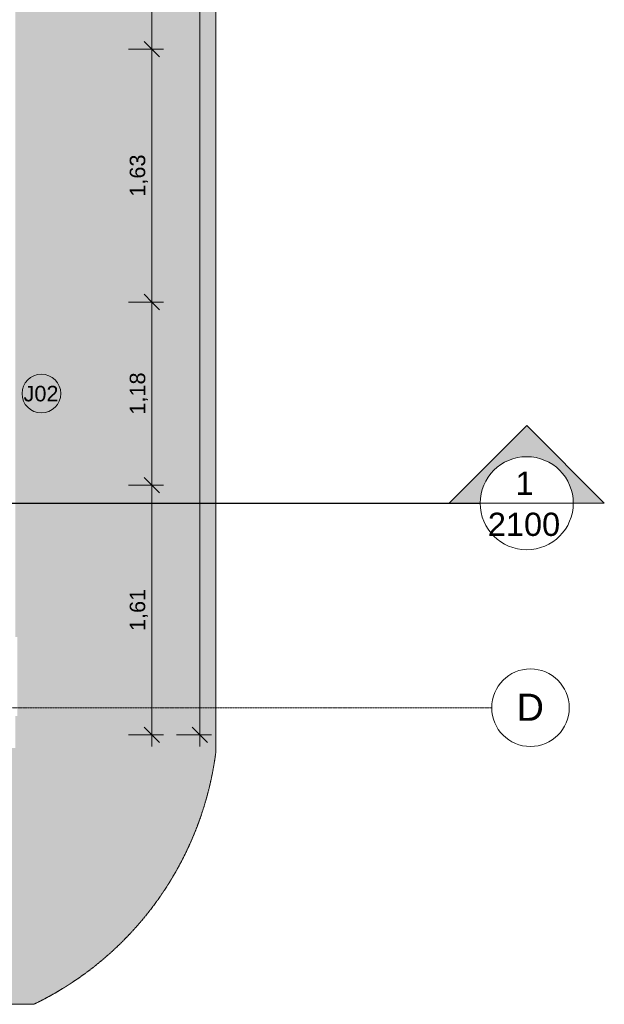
# Model space of a CAD drawing. Header units: millimetres. Extents: x -34717 to 9622, y -21919 to 4394.
# Tile 37 of 67: x 3461 to 7230, y -20086 to -13738. Entities that reach past the tile are written whole.
import ezdxf

# ---------------------------------------------------------------- set-up
doc = ezdxf.new("R2010")
doc.units = ezdxf.units.MM
doc.linetypes.add('_Tracejado médio', pattern=[4, 3, -1])
doc.linetypes.add('_Traço - ponto', pattern=[16, 12, -2, 0, -2])
for name, color, linetype, lineweight in [('A-ANNO-DIMS', 211, 'Continuous', 9), ('A-ANNO-DIMS-50', 211, 'Continuous', 9), ('A-FLOR', 192, 'Continuous', 25), ('A-FLOR-PATT', 8, 'Continuous', 25), ('A-GLAZ-IDEN', 152, 'Continuous', 9), ('G-ANNO-SYMB', 111, 'Continuous', 9), ('S-GRID', 1, 'Continuous', 9), ('S-GRID-IDEN', 1, 'Continuous', 9)]:
    doc.layers.add(name, color=color, linetype=linetype, lineweight=lineweight)
doc.styles.add('Arial_2', font='arial.ttf', dxfattribs={"height": 175})
doc.styles.add('Arial_3', font='arial.ttf', dxfattribs={"height": 150})
doc.styles.add('Arial_4', font='arial.ttf', dxfattribs={"height": 100})
doc.dimstyles.new('Diagonal_-_2_0mm_Arial', dxfattribs={"dimscale": 304.8, "dimtxt": 102.02594, "dimasz": 0.328084, "dimexe": 0.246063, "dimexo": 0.0625, "dimgap": 0.024606, "dimtad": 1, "dimlfac": 0.001, "dimrnd": 0.01, "dimzin": 0, "dimdsep": 46, "dimtxsty": 'Arial_4', "dimblk1": 'OBLIQUE', "dimblk2": 'OBLIQUE', "dimsah": 1, "dimcen": 0.09, "dimdle": 0.246063, "dimadec": 0, "dimazin": 0, "dimtfac": 1, "dimtdec": 4, "dimtix": 1, "dimtmove": 0, "dimatfit": 3, "dimfxl": 0.492126, "dimfxlon": 1, "dimtvp": 1, "dimtolj": 1, "dimtzin": 0, "dimarcsym": 2})

# ---------------------------------------------------------------- blocks, each defined once
blk = doc.blocks.new('Grid - Head Grid-11506-PLANTA TÉRREO - MANTER _ DEMOLIR')
at = {"layer": 'S-GRID-IDEN'}
blk.add_circle((0, 0), 5, dxfattribs=at)
blk = doc.blocks.new('Section - M_Section head ABNT-2836546-PLANTA TÉRREO - MANTER _ DEMOLIR')
at = {"layer": 'G-ANNO-SYMB'}
h = blk.add_hatch(color=256, dxfattribs=at)
edge = h.paths.add_edge_path(flags=0)
edge.add_line((-6, 10), (4, 0))
edge.add_line((4, 0), (0, 0))
edge.add_arc((-6, 0), 6, 0, 180)
edge.add_line((-12, 0), (-16, 0))
edge.add_line((-16, 0), (-6, 10))
for p, q in [((-16, 0), (-6, 10)), ((-6, 10), (-16, 0)), ((4, 0), (-6, 10)), ((4, 0), (-6, 10)), ((0, 0), (4, 0)), ((-16, 0), (-12, 0))]:
    blk.add_line(p, q, dxfattribs=at)
for start, end in [(360, 180), (0, 180), (180, 0)]:
    blk.add_arc((-6, 0), 6, start, end, dxfattribs=at)
blk = doc.blocks.new('DIMBLOCK45-PLANTA TÉRREO - MANTER _ DEMOLIR')
at = {"layer": 'A-ANNO-DIMS-50', "lineweight": 18}
for p, q in [((4622.8, -3158.5), (4572.8, -3108.5)), ((4622.8, -3158.5), (4672.8, -3208.5)), ((4622.8, -18348.5), (4572.8, -18298.5)), ((4622.8, -18348.5), (4672.8, -18398.5))]:
    blk.add_line(p, q, dxfattribs=at)
at = {"layer": 'A-ANNO-DIMS-50'}
for p, q in [((4622.8, -3083.5), (4622.8, -18423.5)), ((4472.8, -3158.5), (4697.8, -3158.5)), ((4622.8, -3158.5), (4472.8, -3158.5)), ((4472.8, -18348.5), (4697.8, -18348.5)), ((4622.8, -18348.5), (4472.8, -18348.5))]:
    blk.add_line(p, q, dxfattribs=at)
at = {"layer": 'A-ANNO-DIMS-50', "color": 0, "insert": (4480.7, -10927.9), "char_height": 100, "width": 418.697, "attachment_point": 1, "rotation": 90, "line_spacing_factor": 0.941778, "style": 'Arial_4'}
blk.add_mtext('15,19', dxfattribs=at)
blk = doc.blocks.new('_Oblique')
at = {"color": 0, "linetype": 'ByBlock', "lineweight": -2}
blk.add_line((-0.5, -0.5), (0.5, 0.5), dxfattribs=at)
blk = doc.blocks.new('DIMBLOCK113-PLANTA TÉRREO - MANTER _ DEMOLIR')
at = {"layer": 'A-ANNO-DIMS-50', "lineweight": 18}
for p, q in [((4312.8, -12828.5), (4262.8, -12778.5)), ((4312.8, -12828.5), (4362.8, -12878.5)), ((4312.8, -13928.5), (4262.8, -13878.5)), ((4312.8, -13928.5), (4362.8, -13978.5))]:
    blk.add_line(p, q, dxfattribs=at)
at = {"layer": 'A-ANNO-DIMS-50'}
for p, q in [((4162.8, -12828.5), (4387.8, -12828.5)), ((4312.8, -12828.5), (4162.8, -12828.5)), ((4312.8, -12828.5), (4312.8, -13928.5)), ((4162.8, -13928.5), (4387.8, -13928.5)), ((4312.8, -13928.5), (4162.8, -13928.5))]:
    blk.add_line(p, q, dxfattribs=at)
at = {"layer": 'A-ANNO-DIMS-50', "color": 0, "insert": (4170.7, -13514.2), "char_height": 100, "width": 325.653, "attachment_point": 1, "rotation": 90, "line_spacing_factor": 0.941778, "style": 'Arial_4'}
blk.add_mtext('1,10', dxfattribs=at)
blk = doc.blocks.new('DIMBLOCK114-PLANTA TÉRREO - MANTER _ DEMOLIR')
at = {"layer": 'A-ANNO-DIMS-50', "lineweight": 18}
for p, q in [((4312.8, -13928.5), (4262.8, -13878.5)), ((4312.8, -13928.5), (4362.8, -13978.5)), ((4312.8, -15558.4), (4262.8, -15508.4)), ((4312.8, -15558.4), (4362.8, -15608.4))]:
    blk.add_line(p, q, dxfattribs=at)
at = {"layer": 'A-ANNO-DIMS-50'}
for p, q in [((4162.8, -13928.5), (4387.8, -13928.5)), ((4312.8, -13928.5), (4162.8, -13928.5)), ((4312.8, -13928.5), (4312.8, -15558.4)), ((4162.8, -15558.4), (4387.8, -15558.4)), ((4312.8, -15558.4), (4162.8, -15558.4))]:
    blk.add_line(p, q, dxfattribs=at)
at = {"layer": 'A-ANNO-DIMS-50', "color": 0, "insert": (4170.7, -14879.1), "char_height": 100, "width": 325.653, "attachment_point": 1, "rotation": 90, "line_spacing_factor": 0.941778, "style": 'Arial_4'}
blk.add_mtext('1,63', dxfattribs=at)
blk = doc.blocks.new('DIMBLOCK115-PLANTA TÉRREO - MANTER _ DEMOLIR')
at = {"layer": 'A-ANNO-DIMS-50', "lineweight": 18}
for p, q in [((4312.8, -15558.4), (4262.8, -15508.4)), ((4312.8, -15558.4), (4362.8, -15608.4)), ((4312.8, -16738.4), (4262.8, -16688.4)), ((4312.8, -16738.4), (4362.8, -16788.4))]:
    blk.add_line(p, q, dxfattribs=at)
at = {"layer": 'A-ANNO-DIMS-50'}
for p, q in [((4162.8, -15558.4), (4387.8, -15558.4)), ((4312.8, -15558.4), (4162.8, -15558.4)), ((4312.8, -15558.4), (4312.8, -16738.4)), ((4162.8, -16738.4), (4387.8, -16738.4)), ((4312.8, -16738.4), (4162.8, -16738.4))]:
    blk.add_line(p, q, dxfattribs=at)
at = {"layer": 'A-ANNO-DIMS-50', "color": 0, "insert": (4170.7, -16284.1), "char_height": 100, "width": 325.653, "attachment_point": 1, "rotation": 90, "line_spacing_factor": 0.941778, "style": 'Arial_4'}
blk.add_mtext('1,18', dxfattribs=at)
blk = doc.blocks.new('DIMBLOCK116-PLANTA TÉRREO - MANTER _ DEMOLIR')
at = {"layer": 'A-ANNO-DIMS-50', "lineweight": 18}
for p, q in [((4312.8, -16738.4), (4262.8, -16688.4)), ((4312.8, -16738.4), (4362.8, -16788.4)), ((4312.8, -18348.5), (4262.8, -18298.5)), ((4312.8, -18348.5), (4362.8, -18398.5))]:
    blk.add_line(p, q, dxfattribs=at)
at = {"layer": 'A-ANNO-DIMS-50'}
for p, q in [((4162.8, -16738.4), (4387.8, -16738.4)), ((4312.8, -16738.4), (4162.8, -16738.4)), ((4312.8, -16738.4), (4312.8, -18423.5)), ((4162.8, -18348.5), (4387.8, -18348.5)), ((4312.8, -18348.5), (4162.8, -18348.5))]:
    blk.add_line(p, q, dxfattribs=at)
at = {"layer": 'A-ANNO-DIMS-50', "color": 0, "insert": (4170.7, -17679.1), "char_height": 100, "width": 325.653, "attachment_point": 1, "rotation": 90, "line_spacing_factor": 0.941778, "style": 'Arial_4'}
blk.add_mtext('1,61', dxfattribs=at)
blk = doc.blocks.new('TAG-Janela - Janela-240880-PLANTA TÉRREO - MANTER _ DEMOLIR')
at = {"layer": 'A-GLAZ-IDEN'}
blk.add_circle((0, 0), 2.5, dxfattribs=at)

msp = doc.modelspace()

# ---------------------------------------------------------------- hatches: boundary and pattern name
at = {"layer": 'A-FLOR-PATT', "lineweight": 18}
msp.add_hatch(color=41, dxfattribs=at).paths.add_polyline_path([(3551.996, -20085.566), (3694.478, -20010.089), (3830.764, -19923.925), (3960.054, -19827.579), (4081.587, -19721.618), (4194.652, -19606.664), (4298.584, -19483.39), (4392.773, -19352.522), (4476.667, -19214.827), (4549.773, -19071.113), (4611.661, -18922.223), (4661.969, -18769.033), (4700.401, -18612.441), (4726.731, -18453.366), (4726.731, -3058.492), (3433.885, -3058.492), (3433.885, -3282.564), (3446.385, -3282.564), (3446.385, -3792.564), (3433.885, -3792.564), (3433.885, -17717.408), (3446.385, -17717.408), (3446.385, -18227.408), (3433.885, -18227.408), (3433.885, -18433.492), (-3425.975, -18433.492), (-3425.975, -20085.566), (2094.876, -20085.566)], flags=0)

# ---------------------------------------------------------------- linework, layer by layer
at = {"layer": 'A-FLOR', "color": 40, "linetype": '_Tracejado médio', "lineweight": 18}
for p, q in [((4726.731, -18453.366), (4726.731, -3058.492)), ((-31775.802, -20085.566), (3551.996, -20085.566))]:
    msp.add_line(p, q, dxfattribs=at)
msp.add_arc((2638.815, -18189.484), 2104.526, 295.7161376, 352.7968474, dxfattribs=at)
at = {"layer": 'G-ANNO-SYMB', "lineweight": 25}
msp.add_line((-33901.039, -16855.239), (6430.214, -16855.239), dxfattribs=at)
at = {"layer": 'G-ANNO-SYMB'}
msp.add_line((6430.214, -16855.239), (7030.214, -16855.239), dxfattribs=at)
at = {"layer": 'S-GRID', "linetype": '_Traço - ponto'}
msp.add_line((6504.181, -18173.492), (-33608.19, -18173.492), dxfattribs=at)

# ---------------------------------------------------------------- block references
at = {"layer": 'A-GLAZ-IDEN', "xscale": 49.99999999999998, "yscale": 49.99999999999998, "zscale": 49.99999999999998}
msp.add_blockref('TAG-Janela - Janela-240880-PLANTA TÉRREO - MANTER _ DEMOLIR', (3601.385, -16148.366), dxfattribs=at)
at = {"layer": 'G-ANNO-SYMB', "extrusion": (0, 0, -1), "xscale": 49.99999999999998, "yscale": 49.99999999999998, "zscale": 49.99999999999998}
msp.add_blockref('Section - M_Section head ABNT-2836546-PLANTA TÉRREO - MANTER _ DEMOLIR', (-6430.214, -16855.239), dxfattribs=at)
at = {"layer": 'S-GRID-IDEN', "xscale": 49.99999999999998, "yscale": 49.99999999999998, "zscale": 49.99999999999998, "rotation": 89.99999999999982}
msp.add_blockref('Grid - Head Grid-11506-PLANTA TÉRREO - MANTER _ DEMOLIR', (6754.181, -18173.492), dxfattribs=at)

# ---------------------------------------------------------------- texts
at = {"layer": 'A-GLAZ-IDEN', "insert": (3486.283, -16098.665), "char_height": 100, "width": 280.59062, "attachment_point": 1, "style": 'Arial_4'}
msp.add_mtext('J02', dxfattribs=at)
at = {"layer": 'G-ANNO-SYMB', "char_height": 150, "attachment_point": 1, "style": 'Arial_3'}
for s, insert, width in [('1', (6658.008, -16651.281), 144.30375), ('2100', (6479.508, -16916.27), 577.215)]:
    msp.add_mtext(s, dxfattribs=dict(at, insert=insert, width=width))
at = {"layer": 'S-GRID-IDEN', "insert": (6664.47, -18082.891), "char_height": 175, "width": 216.45562, "attachment_point": 1, "style": 'Arial_2'}
msp.add_mtext('D', dxfattribs=at)

# ---------------------------------------------------------------- dimensions: what is measured, and where the dimension line sits
at = {"layer": 'A-ANNO-DIMS'}
for base, p1, p2, override, picture, middle in [((4622.769, -18348.492), (4472.769, -3158.492), (4472.769, -18348.492), {"dimpost": '<>', "dimfxl": 15190}, 'DIMBLOCK45-PLANTA TÉRREO - MANTER _ DEMOLIR', (4564.212, -10753.492)), ((4312.767, -13928.496), (4162.767, -12828.496), (4162.767, -13928.496), {"dimpost": '<>', "dimfxl": 1100}, 'DIMBLOCK113-PLANTA TÉRREO - MANTER _ DEMOLIR', (4254.209, -13378.496)), ((4312.767, -15558.366), (4162.767, -13928.496), (4162.767, -15558.366), {"dimpost": '<>', "dimfxl": 1629.869464}, 'DIMBLOCK114-PLANTA TÉRREO - MANTER _ DEMOLIR', (4254.175, -14743.431)), ((4312.767, -16738.366), (4162.767, -15558.366), (4162.767, -16738.366), {"dimpost": '<>', "dimfxl": 1180}, 'DIMBLOCK115-PLANTA TÉRREO - MANTER _ DEMOLIR', (4254.209, -16148.366)), ((4312.767, -18348.492), (4162.767, -16738.366), (4162.767, -18348.492), {"dimpost": '<>', "dimfxl": 1610.125986}, 'DIMBLOCK116-PLANTA TÉRREO - MANTER _ DEMOLIR', (4254.209, -17543.429))]:
    dim = msp.add_linear_dim(base=base, p1=p1, p2=p2, angle=90, dimstyle='Diagonal_-_2_0mm_Arial', override=override, dxfattribs=at)
    dim.commit()
    dim.dimension.update_dxf_attribs({"geometry": picture, "text_midpoint": middle})

doc.saveas('drawing.dxf')
